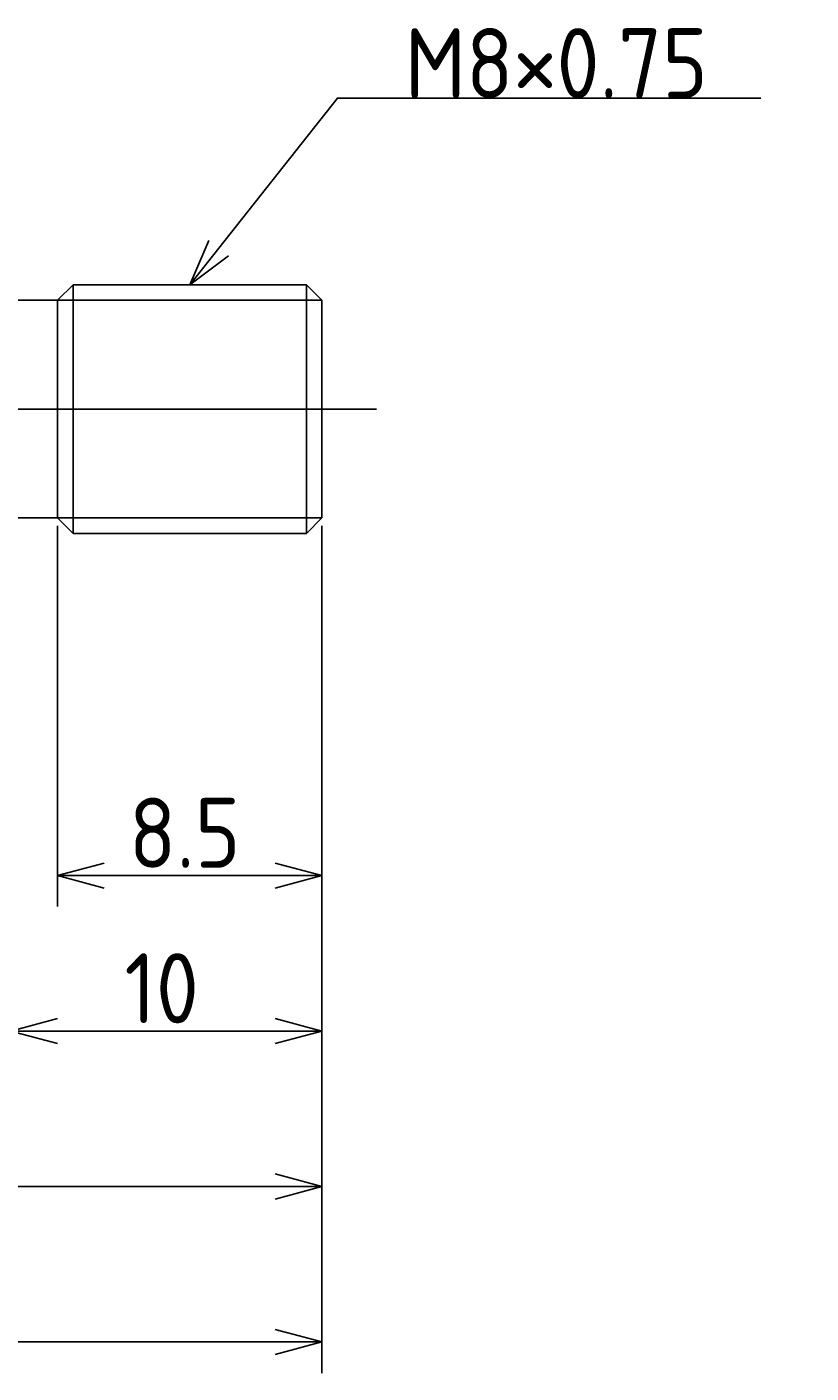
# Model space of a CAD drawing. Extents: x 130 to 290, y 134 to 184.
# Tile 6 of 7: x 208 to 233, y 134 to 177. Entities that reach past the tile are written whole.
import ezdxf

# ---------------------------------------------------------------- set-up
doc = ezdxf.new("R2010")
doc.units = 0
doc.linetypes.add('CENTER', pattern=[50.8, 31.75, -6.35, 6.35, -6.35])
doc.layers.get('0').update_dxf_attribs({"linetype": 'CONTINUOUS'})
doc.layers.get('DEFPOINTS').update_dxf_attribs({"linetype": 'CONTINUOUS'})
for name, color, linetype in [('図形', 7, 'CONTINUOUS'), ('図枠', 7, 'CONTINUOUS'), ('寸法_文字', 3, 'CONTINUOUS')]:
    doc.layers.add(name, color=color, linetype=linetype)
doc.layers.get('0').off()
doc.styles.add('DIMENSION', font='isocp.shx', dxfattribs={"bigfont": 'bigfont.shx'})
doc.dimstyles.get("Standard").update_dxf_attribs({"dimtxt": 0.18, "dimasz": 0.18, "dimexe": 0.18, "dimexo": 0.0625, "dimgap": 0.09, "dimtad": 0, "dimtih": 1, "dimtoh": 1, "dimzin": 0, "dimcen": 0.09, "dimazin": 3, "dimtfac": 1, "dimtofl": 0, "dimtmove": 0, "dimatfit": 3})

# ---------------------------------------------------------------- blocks, each defined once
blk = doc.blocks.new('_OPEN30')
at = {"color": 0, "linetype": 'BYBLOCK'}
for p, q in [((-1, 0.268), (0, 0)), ((0, 0), (-1, -0.268)), ((0, 0), (-1, 0))]:
    blk.add_line(p, q, dxfattribs=at)
blk = doc.blocks.new('*U4')
at = {"layer": '寸法_文字', "color": 3, "style": 'DIMENSION'}
blk.add_text('8.5', height=2.25, dxfattribs=at).set_placement((210.791, 150.25))
blk = doc.blocks.new('*D3')
at = {"layer": 'DEFPOINTS', "color": 0}
for p in [(208.5, 161.5), (217, 161.5), (208.5, 150)]:
    blk.add_point(p, dxfattribs=at)
at = {"layer": '寸法_文字', "color": 3}
for p, q in [((208.5, 161.25), (208.5, 149)), ((217, 161.25), (217, 149)), ((215.5, 150), (210, 150))]:
    blk.add_line(p, q, dxfattribs=at)
at = {"layer": '図枠'}
blk.add_blockref('*U4', (0, 0), dxfattribs=at)
at = {"layer": '寸法_文字', "color": 3, "xscale": 1.5, "yscale": 1.5, "zscale": 1.5, "rotation": 180}
blk.add_blockref('_OPEN30', (208.5, 150), dxfattribs=at)
at = {"layer": '寸法_文字', "color": 3, "xscale": 1.5, "yscale": 1.5, "zscale": 1.5}
blk.add_blockref('_OPEN30', (217, 150), dxfattribs=at)
blk = doc.blocks.new('*U6')
at = {"layer": '寸法_文字', "color": 3, "style": 'DIMENSION'}
blk.add_text('10', height=2.25, dxfattribs=at).set_placement((210.649, 145.25))
blk = doc.blocks.new('*D5')
at = {"layer": 'DEFPOINTS', "color": 0}
for p in [(217, 161.5), (207, 157.5), (207, 145)]:
    blk.add_point(p, dxfattribs=at)
at = {"layer": '寸法_文字', "color": 3}
for p, q in [((217, 161.25), (217, 144)), ((207, 157.25), (207, 144)), ((215.5, 145), (208.5, 145))]:
    blk.add_line(p, q, dxfattribs=at)
at = {"layer": '図枠'}
blk.add_blockref('*U6', (0, 0), dxfattribs=at)
at = {"layer": '寸法_文字', "color": 3, "xscale": 1.5, "yscale": 1.5, "zscale": 1.5, "rotation": 180}
blk.add_blockref('_OPEN30', (207, 145), dxfattribs=at)
at = {"layer": '寸法_文字', "color": 3, "xscale": 1.5, "yscale": 1.5, "zscale": 1.5}
blk.add_blockref('_OPEN30', (217, 145), dxfattribs=at)
blk = doc.blocks.new('*U12')
at = {"layer": '寸法_文字', "color": 3, "style": 'DIMENSION'}
blk.add_text('57', height=2.25, dxfattribs=at).set_placement((186.925, 140.25))
blk = doc.blocks.new('*D11')
at = {"layer": 'DEFPOINTS', "color": 0}
for p in [(217, 161.5), (160, 156.4), (160, 140)]:
    blk.add_point(p, dxfattribs=at)
at = {"layer": '寸法_文字', "color": 3}
for p, q in [((217, 161.25), (217, 139)), ((160, 156.15), (160, 139)), ((215.5, 140), (161.5, 140))]:
    blk.add_line(p, q, dxfattribs=at)
at = {"layer": '図枠'}
blk.add_blockref('*U12', (0, 0), dxfattribs=at)
at = {"layer": '寸法_文字', "color": 3, "xscale": 1.5, "yscale": 1.5, "zscale": 1.5, "rotation": 180}
blk.add_blockref('_OPEN30', (160, 140), dxfattribs=at)
at = {"layer": '寸法_文字', "color": 3, "xscale": 1.5, "yscale": 1.5, "zscale": 1.5}
blk.add_blockref('_OPEN30', (217, 140), dxfattribs=at)
blk = doc.blocks.new('*U18')
at = {"layer": '寸法_文字', "color": 3, "style": 'DIMENSION'}
blk.add_text('(78)', height=2.25, dxfattribs=at).set_placement((175.525, 135.3625))
blk = doc.blocks.new('*D17')
at = {"layer": 'DEFPOINTS', "color": 0}
for p in [(139, 165), (217, 161.5), (217, 135)]:
    blk.add_point(p, dxfattribs=at)
at = {"layer": '寸法_文字', "color": 3}
for p, q in [((139, 164.75), (139, 134)), ((217, 161.25), (217, 134)), ((140.5, 135), (215.5, 135))]:
    blk.add_line(p, q, dxfattribs=at)
at = {"layer": '図枠'}
blk.add_blockref('*U18', (0, 0), dxfattribs=at)
at = {"layer": '寸法_文字', "color": 3, "xscale": 1.5, "yscale": 1.5, "zscale": 1.5, "rotation": 180}
blk.add_blockref('_OPEN30', (139, 135), dxfattribs=at)
at = {"layer": '寸法_文字', "color": 3, "xscale": 1.5, "yscale": 1.5, "zscale": 1.5}
blk.add_blockref('_OPEN30', (217, 135), dxfattribs=at)
blk = doc.blocks.new('*U36')
at = {"layer": '寸法_文字'}
blk.add_lwpolyline([(213.681, 170.176), (217.5, 175), (220, 175), (231.118, 175)], dxfattribs=at)
at = {"layer": '寸法_文字', "xscale": 1.5, "yscale": 1.5, "zscale": 1.5, "rotation": 231.6325146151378}
blk.add_blockref('_OPEN30', (212.75, 169), dxfattribs=at)
blk = doc.blocks.new('*U37')
at = {"layer": '寸法_文字', "color": 3, "style": 'DIMENSION'}
blk.add_text('M8×0.75', height=2.25, dxfattribs=at).set_placement((219.6625, 175))

msp = doc.modelspace()

# ---------------------------------------------------------------- linework, layer by layer
at = {"layer": '図形'}
for p, q in [((209, 169), (208.5, 168.5)), ((209, 169), (216.5, 169)), ((209, 169), (209, 161)), ((216.5, 169), (216.5, 161)), ((216.5, 169), (217, 168.5)), ((207, 168.5), (208.5, 168.5)), ((208.5, 168.5), (208.5, 161.5)), ((217, 168.5), (217, 161.5)), ((207, 161.5), (208.5, 161.5)), ((209, 161), (208.5, 161.5)), ((216.5, 161), (217, 161.5)), ((209, 161), (216.5, 161))]:
    msp.add_line(p, q, dxfattribs=at)
at = {"layer": '図形', "color": 3}
for p, q in [((208.5, 168.5), (217, 168.5)), ((208.5, 161.5), (217, 161.5))]:
    msp.add_line(p, q, dxfattribs=at)
at = {"layer": '図形', "color": 3, "linetype": 'CENTER'}
msp.add_line((137.5, 165), (218.75, 165), dxfattribs=at)

# ---------------------------------------------------------------- block references
at = {"layer": '寸法_文字'}
for name in ['*U37', '*U36']:
    msp.add_blockref(name, (0, 0), dxfattribs=at)

# ---------------------------------------------------------------- dimensions: what is measured, and where the dimension line sits
dim = msp.add_linear_dim(base=(217, 135), p1=(139, 165), p2=(217, 161.5), text='(<>)', dimstyle='Standard', override={"dimscale": 0.5}, dxfattribs=at)
dim.commit()
dim.dimension.update_dxf_attribs({"geometry": '*D17', "text_midpoint": (178, 135), "dimtype": 128})
for base, p2, picture, middle in [((160, 140), (160, 156.4), '*D11', (188.5, 140)), ((207, 145), (207, 157.5), '*D5', (212, 145)), ((208.5, 150), (208.5, 161.5), '*D3', (212.75, 150))]:
    dim = msp.add_linear_dim(base=base, p1=(217, 161.5), p2=p2, dimstyle='Standard', override={"dimscale": 0.5}, dxfattribs=at)
    dim.commit()
    dim.dimension.update_dxf_attribs({"geometry": picture, "text_midpoint": middle, "dimtype": 128})

doc.saveas('drawing.dxf')
